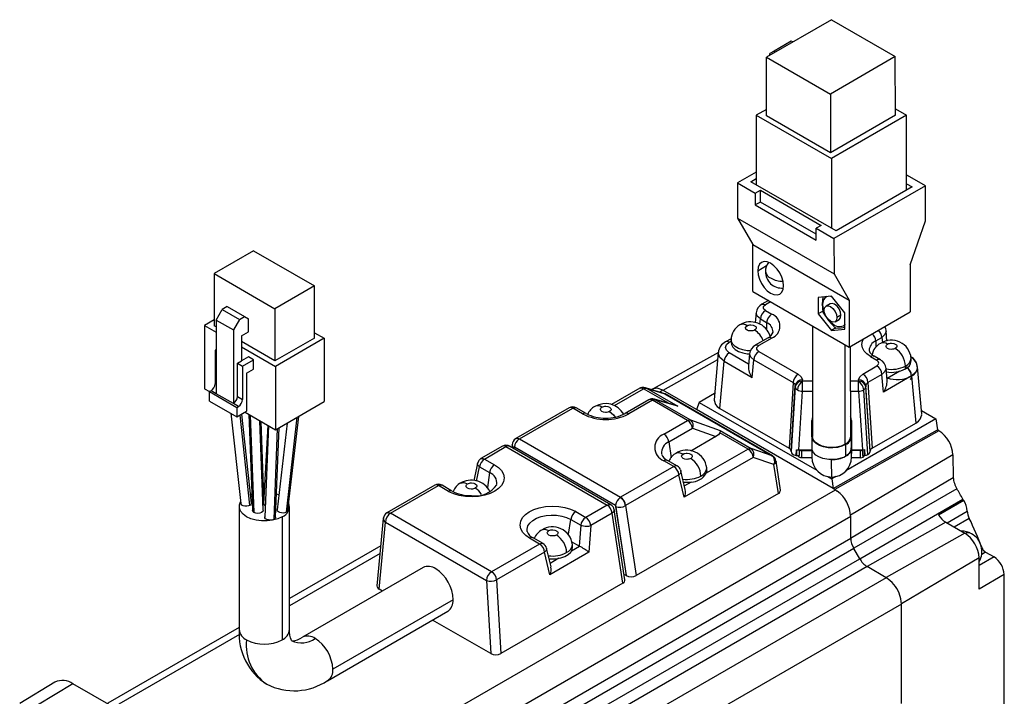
# Model space of a CAD drawing. Header units: millimetres. Extents: x 0 to 1118, y 0 to 864.
# Tile 5 of 6: x 750 to 887, y 519 to 613. Entities that reach past the tile are written whole.
import ezdxf

# ---------------------------------------------------------------- set-up
doc = ezdxf.new("R2010")
doc.units = ezdxf.units.MM
doc.header["$LTSCALE"] = 4

msp = doc.modelspace()

# ---------------------------------------------------------------- linework, layer by layer
for p, q in [((863.269, 613.303), (854.218, 608.078)), ((863.269, 613.303), (872.179, 608.169)), ((857.685, 610.32), (855.281, 608.932)), ((857.893, 610.2), (857.685, 610.32)), ((855.281, 608.932), (854.716, 608.604)), ((855.281, 608.932), (855.489, 608.812)), ((854.224, 599.909), (854.218, 608.078)), ((854.218, 608.078), (863.128, 602.944)), ((854.716, 608.366), (854.716, 608.604)), ((872.179, 608.169), (863.128, 602.944)), ((872.185, 600), (872.179, 608.169)), ((863.128, 602.944), (863.134, 594.775)), ((854.224, 600.806), (852.81, 599.99)), ((872.184, 600.898), (873.741, 600.001)), ((852.81, 599.99), (852.818, 590.269)), ((852.81, 599.99), (863.275, 593.959)), ((863.134, 594.775), (854.224, 599.909)), ((872.185, 600), (863.134, 594.775)), ((873.741, 600.001), (863.275, 593.959)), ((873.748, 589.546), (873.741, 600.001)), ((863.275, 593.959), (863.283, 584.238)), ((852.816, 592.063), (850.201, 590.553)), ((852.04, 590.718), (852.817, 591.166)), ((873.889, 591.585), (873.747, 591.503)), ((876.364, 590.159), (873.889, 591.585)), ((850.201, 590.553), (850.205, 585.652)), ((850.201, 590.553), (852.676, 589.127)), ((863.919, 583.872), (852.04, 590.718)), ((876.364, 590.159), (863.636, 582.811)), ((874.526, 589.995), (863.919, 583.872)), ((873.748, 590.443), (874.526, 589.995)), ((876.368, 585.257), (876.364, 590.159)), ((852.676, 589.127), (853.383, 589.535)), ((852.676, 589.127), (852.677, 587.493)), ((853.383, 589.535), (861.868, 584.646)), ((853.384, 587.902), (853.383, 589.535)), ((853.384, 587.902), (852.677, 587.493)), ((852.677, 587.493), (861.163, 582.604)), ((861.162, 583.42), (853.384, 587.902)), ((850.205, 585.652), (863.64, 577.91)), ((850.205, 585.652), (852.33, 581.975)), ((861.868, 584.646), (861.161, 584.237)), ((861.163, 582.604), (861.161, 584.237)), ((861.161, 584.237), (863.636, 582.811)), ((874.25, 579.131), (876.368, 585.257)), ((852.33, 581.975), (865.765, 574.233)), ((852.335, 575.44), (852.33, 581.975)), ((863.636, 582.811), (863.64, 577.91)), ((782.802, 581.119), (777.286, 577.935)), ((782.802, 581.119), (791.287, 576.22)), ((853.004, 578.322), (854.251, 579.042)), ((874.25, 579.131), (874.255, 572.596)), ((777.286, 577.935), (777.286, 570.667)), ((777.286, 577.935), (785.772, 573.036)), ((863.64, 577.91), (865.765, 574.233)), ((791.287, 576.22), (785.772, 573.036)), ((791.287, 568.953), (791.287, 576.22)), ((852.335, 575.44), (865.77, 567.698)), ((863.291, 574.781), (861.418, 574.611)), ((862.067, 574.67), (861.988, 573.679)), ((865.165, 572.451), (863.291, 574.781)), ((779.125, 573.337), (778.418, 572.929)), ((779.125, 573.337), (781.529, 571.949)), ((854.515, 574.184), (853.588, 573.649)), ((854.807, 574.015), (854.089, 573.6)), ((861.418, 574.611), (861.42, 572.332)), ((862.055, 573.596), (861.988, 573.679)), ((861.988, 573.679), (862.09, 572.546)), ((863.092, 573.719), (862.526, 573.393)), ((865.765, 574.233), (865.77, 567.698)), ((777.569, 571.459), (778.418, 572.929)), ((778.418, 572.929), (780.822, 571.541)), ((780.822, 571.541), (781.529, 571.949)), ((781.529, 571.949), (782.095, 571.623)), ((785.772, 573.036), (785.772, 565.769)), ((852.802, 572.496), (852.674, 571.075)), ((852.799, 572.436), (852.819, 572.493)), ((854.089, 572.786), (854.954, 572.287)), ((862.075, 572.71), (861.42, 572.332)), ((861.42, 572.332), (863.294, 570.002)), ((864.601, 572.126), (864.035, 571.8)), ((865.167, 570.172), (865.165, 572.451)), ((865.77, 567.698), (874.255, 572.596)), ((777.286, 571.484), (775.943, 570.708)), ((775.943, 570.708), (775.943, 561.89)), ((775.943, 570.708), (777.569, 569.769)), ((777.569, 570.504), (777.286, 570.667)), ((777.569, 571.459), (779.973, 570.071)), ((777.569, 571.459), (777.569, 561.196)), ((780.822, 571.541), (779.973, 570.071)), ((782.095, 569.826), (782.095, 571.623)), ((853.319, 570.89), (853.383, 571.604)), ((853.383, 571.604), (854.248, 571.105)), ((854.248, 571.105), (854.211, 570.252)), ((860.648, 570.65), (860.659, 555.228)), ((863.776, 571.227), (864.342, 571.554)), ((779.973, 570.071), (779.973, 559.808)), ((781.105, 569.255), (782.095, 569.826)), ((781.105, 569.255), (781.105, 565.769)), ((791.287, 569.688), (792.631, 568.912)), ((863.897, 570.35), (863.294, 570.002)), ((863.294, 570.002), (865.167, 570.172)), ((871.016, 568.519), (870.886, 569.937)), ((785.772, 565.769), (781.105, 568.463)), ((791.287, 568.953), (785.772, 565.769)), ((792.631, 568.912), (785.842, 564.993)), ((792.631, 568.912), (792.631, 560.094)), ((849.32, 568.862), (848.538, 568.41)), ((849.039, 568.362), (849.302, 568.513)), ((849.302, 568.73), (849.302, 568.322)), ((854.454, 568.987), (852.668, 567.956)), ((854.954, 568.938), (853.169, 567.908)), ((865.183, 554.15), (865.172, 568.042)), ((865.959, 555.232), (865.95, 567.802)), ((869.44, 568.544), (870.305, 569.043)), ((869.44, 568.544), (869.48, 567.662)), ((870.305, 569.043), (870.371, 568.325)), ((777.569, 567.32), (777.428, 567.238)), ((777.428, 567.238), (777.569, 567.157)), ((777.428, 567.238), (777.428, 562.584)), ((781.105, 567.728), (785.842, 564.993)), ((847.55, 566.936), (838.458, 561.868)), ((847.519, 566.956), (846.926, 560.36)), ((851.75, 565.333), (849.039, 566.895)), ((851.883, 566.804), (851.726, 565.068)), ((851.88, 566.744), (851.9, 566.801)), ((853.169, 567.093), (858.65, 563.934)), ((870.102, 565.925), (869.233, 566.425)), ((780.539, 565.442), (781.105, 565.769)), ((780.539, 560.788), (780.539, 565.442)), ((780.539, 565.442), (781.246, 565.034)), ((782.095, 566.34), (781.105, 565.769)), ((781.246, 565.034), (782.802, 565.932)), ((782.802, 565.932), (782.095, 566.34)), ((782.802, 564.626), (782.802, 565.932)), ((847.427, 565.935), (839.814, 561.663)), ((847.742, 559.135), (848.333, 565.714)), ((848.333, 565.714), (852.243, 563.461)), ((852.243, 563.461), (852.464, 565.911)), ((852.464, 565.911), (857.945, 562.753)), ((867.653, 563.939), (869.595, 565.064)), ((868.733, 566.375), (869.592, 565.877)), ((873.583, 564.644), (873.583, 565.052)), ((874.389, 565.766), (874.388, 566.175)), ((781.246, 565.034), (781.246, 560.38)), ((781.812, 564.054), (782.802, 564.626)), ((781.812, 564.054), (781.812, 558.747)), ((785.842, 564.993), (785.842, 556.175)), ((870.305, 563.881), (868.36, 562.758)), ((870.53, 561.43), (870.305, 563.881)), ((874.44, 563.688), (870.53, 561.43)), ((870.869, 564.772), (870.889, 564.714)), ((871.045, 563.041), (870.886, 564.775)), ((872.789, 564.324), (871.021, 563.303)), ((874.44, 563.688), (875.041, 557.11)), ((875.857, 558.337), (875.253, 564.932)), ((777.428, 562.584), (777.569, 562.503)), ((857.945, 562.753), (857.372, 553.585)), ((857.665, 553.178), (858.237, 562.346)), ((858.237, 562.346), (858.237, 562.157)), ((859.235, 562.932), (859.235, 563.12)), ((860.653, 562.933), (859.235, 562.932)), ((859.235, 562.901), (859.235, 562.932)), ((867.068, 562.936), (865.953, 562.935)), ((867.068, 563.124), (867.068, 562.936)), ((867.068, 562.936), (867.068, 562.905)), ((868.067, 562.35), (868.067, 562.162)), ((868.653, 553.184), (868.067, 562.35)), ((868.36, 562.758), (868.946, 553.591)), ((775.943, 561.89), (776.65, 561.481)), ((776.862, 561.604), (776.65, 561.482)), ((776.65, 561.482), (780.468, 559.278)), ((776.65, 560.175), (776.65, 561.482)), ((777.569, 561.196), (776.862, 561.604)), ((779.973, 559.808), (777.569, 561.196)), ((836.601, 561.945), (832.665, 559.673)), ((833.059, 559.562), (837.101, 561.895)), ((840.669, 559.836), (837.101, 561.895)), ((837.393, 562.024), (837.17, 562.077)), ((837.392, 562.017), (837.538, 561.973)), ((839.927, 561.247), (837.398, 562.034)), ((837.538, 561.973), (841.885, 559.463)), ((837.538, 561.973), (840.055, 561.191)), ((838.295, 561.835), (838.205, 561.783)), ((839.814, 561.675), (839.372, 561.42)), ((844.461, 558.992), (839.814, 561.675)), ((840.055, 561.191), (855.005, 552.56)), ((855.07, 552.531), (840.118, 561.162)), ((847.004, 561.235), (844.845, 559.989)), ((858.237, 562.157), (857.665, 553.128)), ((858.718, 553.369), (859.236, 561.538)), ((859.236, 561.538), (860.654, 561.539)), ((865.954, 561.542), (867.069, 561.542)), ((867.069, 561.542), (867.599, 553.374)), ((868.361, 552.726), (867.775, 561.742)), ((868.653, 553.134), (868.067, 562.162)), ((776.65, 560.175), (780.468, 557.971)), ((780.681, 559.4), (779.973, 559.808)), ((780.539, 560.788), (781.246, 560.38)), ((785.842, 556.175), (792.631, 560.094)), ((837.844, 560.333), (834.553, 558.433)), ((838.344, 560.284), (835.053, 558.384)), ((843.231, 557.463), (838.344, 560.284)), ((838.619, 560.412), (838.781, 560.362)), ((841.643, 559.554), (838.622, 560.428)), ((838.781, 560.362), (843.668, 557.54)), ((841.885, 559.463), (838.781, 560.362)), ((844.845, 559.989), (844.461, 558.989)), ((844.845, 559.989), (861.255, 550.532)), ((779.618, 558.462), (780.994, 545.916)), ((780.468, 559.278), (780.681, 559.4)), ((780.468, 559.278), (780.468, 557.971)), ((780.468, 557.971), (781.812, 558.747)), ((782.279, 545.648), (780.9, 558.22)), ((782.498, 545.967), (781.139, 558.358)), ((781.6, 558.624), (785.842, 556.175)), ((782.119, 558.324), (782.62, 544.936)), ((782.332, 558.201), (782.839, 544.642)), ((826.741, 559.233), (819.324, 554.952)), ((819.824, 554.902), (827.241, 559.184)), ((828.626, 558.384), (827.241, 559.184)), ((829.126, 558.433), (827.741, 559.233)), ((841.885, 559.463), (841.639, 559.541)), ((863.525, 547.987), (844.461, 558.992)), ((847.742, 559.135), (857.372, 553.585)), ((875.808, 558.867), (877.832, 557.701)), ((784.121, 544.956), (783.653, 557.439)), ((784.212, 546.934), (783.857, 557.321)), ((787.459, 557.108), (786.076, 545.019)), ((787.363, 544.694), (788.877, 557.927)), ((787.579, 544.958), (789.076, 558.041)), ((839.94, 555.563), (843.231, 557.463)), ((843.668, 557.54), (847.77, 556.066)), ((860.562, 555.303), (860.562, 557.456)), ((877.832, 557.701), (865.304, 550.469)), ((866.062, 557.456), (866.062, 552.875)), ((868.946, 553.591), (875.041, 557.11)), ((877.832, 557.701), (878.051, 556.145)), ((784.76, 556.8), (784.195, 545.868)), ((784.858, 556.743), (784.363, 544.016)), ((785.643, 543.701), (786.135, 556.344)), ((785.863, 543.986), (786.348, 556.467)), ((840.636, 554.486), (843.928, 556.386)), ((843.928, 556.386), (847.182, 555.216)), ((851.681, 553.479), (847.725, 555.763)), ((847.77, 556.066), (852.117, 553.557)), ((878.256, 556.027), (863.761, 547.864)), ((867.801, 550.398), (878.051, 556.145)), ((878.256, 556.027), (878.051, 556.145)), ((818.824, 554.086), (818.824, 553.648)), ((819.763, 554.864), (819.824, 554.902)), ((819.824, 554.902), (833.909, 546.771)), ((840.636, 554.486), (840.946, 552.278)), ((847.182, 555.216), (843.703, 553.208)), ((860.559, 555.228), (860.56, 553.59)), ((865.254, 554.109), (865.255, 552.475)), ((866.06, 553.593), (866.059, 555.232)), ((817.445, 553.867), (814.465, 552.146)), ((814.965, 552.097), (817.945, 553.817)), ((817.945, 553.817), (832.03, 545.686)), ((832.53, 545.736), (818.445, 553.867)), ((819.125, 553.801), (819.097, 553.782)), ((819.097, 553.491), (819.097, 553.782)), ((819.097, 553.782), (833.182, 545.651)), ((819.125, 553.801), (833.21, 545.67)), ((851.681, 553.479), (845.842, 550.108)), ((855.005, 552.56), (852.117, 553.557)), ((857.665, 553.128), (857.665, 553.178)), ((858.365, 552.579), (858.417, 553.396)), ((858.417, 553.396), (858.718, 553.369)), ((858.417, 553.396), (858.417, 552.579)), ((858.718, 553.369), (860.561, 553.37)), ((860.561, 553.315), (858.832, 553.314)), ((858.832, 552.579), (858.832, 553.314)), ((860.561, 553.257), (859.133, 553.256)), ((859.134, 552.276), (859.133, 553.256)), ((880.202, 552.7), (865.954, 544.275)), ((866.03, 553.554), (866.038, 553.643)), ((866.062, 553.373), (867.599, 553.374)), ((867.627, 553.319), (866.062, 553.318)), ((867.325, 553.26), (866.062, 553.26)), ((867.326, 552.28), (867.325, 553.26)), ((867.599, 553.374), (867.9, 553.4)), ((867.627, 553.319), (867.627, 552.583)), ((867.9, 553.4), (867.953, 552.584)), ((867.901, 552.584), (867.9, 553.4)), ((867.901, 552.584), (867.901, 553.391)), ((868.653, 553.134), (868.653, 553.184)), ((880.202, 552.7), (880.251, 549.54)), ((813.988, 551.494), (813.463, 549.095)), ((814.101, 551.785), (813.999, 551.491)), ((814.965, 552.097), (816.35, 551.297)), ((841.326, 551.053), (839.94, 551.853)), ((841.826, 551.102), (840.44, 551.902)), ((852.385, 552.327), (842.776, 546.78)), ((855.273, 551.33), (852.385, 552.327)), ((855.005, 552.56), (855.066, 552.527)), ((855.884, 547.299), (855.273, 551.33)), ((856.173, 547.756), (855.558, 551.815)), ((858.417, 552.579), (858.832, 552.579)), ((858.634, 552.579), (858.634, 552.564)), ((860.574, 552.277), (859.134, 552.276)), ((867.326, 552.28), (866.05, 552.279)), ((867.627, 552.583), (867.901, 552.584)), ((867.68, 552.365), (867.68, 552.583)), ((867.826, 552.583), (867.826, 552.569)), ((867.826, 552.569), (867.826, 552.583)), ((813.833, 549.029), (814.268, 551.02)), ((814.268, 551.02), (815.654, 550.22)), ((815.654, 550.22), (815.361, 548.137)), ((841.326, 551.053), (833.909, 546.771)), ((842.255, 550.575), (842.29, 550.467)), ((842.924, 547.852), (842.298, 550.469)), ((845.903, 550.442), (845.903, 550.85)), ((863.525, 547.993), (867.801, 550.398)), ((842.03, 549.901), (834.614, 545.619)), ((842.776, 546.78), (842.03, 549.901)), ((843.731, 548.889), (842.804, 548.354)), ((862.775, 549.656), (863.336, 549.333)), ((863.913, 549.666), (863.336, 549.333)), ((863.336, 549.333), (863.525, 547.99)), ((865.933, 541.073), (880.251, 549.54)), ((782.366, 547.166), (782.535, 547.226)), ((784.192, 547.497), (784.279, 547.498)), ((788.031, 504.05), (863.838, 547.807)), ((808.038, 548.436), (801.357, 544.579)), ((801.857, 544.53), (808.538, 548.387)), ((809.923, 547.587), (808.538, 548.387)), ((810.423, 547.636), (809.038, 548.436)), ((809.923, 547.587), (810.003, 547.542)), ((855.884, 547.299), (836.09, 535.872)), ((863.761, 547.852), (863.525, 547.987)), ((863.76, 547.864), (863.838, 547.817)), ((863.838, 547.817), (864.094, 547.64)), ((880.75, 547.949), (866.376, 539.66)), ((784.448, 546.221), (784.414, 545.551)), ((833.909, 546.771), (833.847, 546.733)), ((867.214, 538.21), (881.575, 546.523)), ((881.704, 546.309), (878.203, 544.279)), ((780.787, 545.477), (780.787, 528.33)), ((787.571, 544.972), (787.546, 544.866)), ((787.787, 528.33), (787.787, 545.477)), ((815.941, 536.399), (801.857, 544.53)), ((827.664, 544.766), (827.584, 544.811)), ((827.664, 544.766), (829.049, 543.966)), ((832.03, 545.686), (829.049, 543.966)), ((832.734, 544.534), (829.754, 542.814)), ((834.211, 534.787), (832.734, 544.534)), ((834.5, 535.245), (833.019, 545.02)), ((833.182, 545.651), (833.21, 545.67)), ((833.182, 545.651), (834.665, 535.859)), ((833.21, 545.67), (833.219, 545.47)), ((833.219, 545.47), (834.675, 535.864)), ((834.614, 545.619), (836.09, 535.872)), ((879.378, 543.187), (882.205, 544.846)), ((786.762, 544.049), (786.762, 526.901)), ((791.559, 501.183), (865.958, 544.133)), ((800.861, 543.807), (799.976, 534.41)), ((800.269, 533.968), (801.15, 543.319)), ((801.15, 543.319), (815.234, 535.188)), ((826.675, 541.606), (826.967, 543.689)), ((826.967, 543.689), (828.353, 542.889)), ((865.958, 541.061), (865.958, 544.133)), ((879.195, 543.292), (868.241, 537.116)), ((879.195, 543.292), (881.855, 541.759)), ((882.482, 543.819), (880.387, 542.605)), ((828.353, 542.889), (828.154, 539.956)), ((829.754, 542.814), (829.503, 539.117)), ((881.855, 541.759), (870.902, 535.583)), ((794.013, 499.525), (865.958, 541.061)), ((822.623, 540.256), (821.237, 541.056)), ((823.123, 540.305), (821.734, 541.107)), ((828.154, 539.956), (827.161, 540.529)), ((800.504, 540.019), (787.787, 532.677)), ((866.4, 539.62), (794.999, 498.401)), ((822.623, 540.256), (815.941, 536.399)), ((823.327, 539.104), (816.646, 535.247)), ((823.116, 540.296), (823.077, 540.327)), ((824.073, 535.983), (823.327, 539.104)), ((824.221, 537.055), (823.595, 539.672)), ((829.503, 539.117), (824.073, 535.983)), ((828.207, 539.928), (827.06, 539.265)), ((827.2, 539.767), (827.2, 540.175)), ((828.154, 539.956), (828.207, 539.928)), ((866.376, 539.66), (866.4, 539.62)), ((867.214, 538.21), (866.4, 539.62)), ((884.752, 539.121), (884.209, 538.815)), ((884.752, 539.121), (885.925, 538.446)), ((800.402, 538.931), (787.787, 531.651)), ((795.822, 496.983), (867.214, 538.21)), ((825.32, 538.261), (824.101, 537.557)), ((883.844, 538.318), (881.836, 537.127)), ((883.848, 533.979), (883.844, 538.318)), ((885.925, 538.446), (883.845, 537.244)), ((806.407, 536.976), (789.608, 527.278)), ((868.241, 537.1), (796.32, 495.577)), ((870.902, 535.564), (868.241, 537.1)), ((881.836, 537.127), (873.018, 531.902)), ((870.902, 535.564), (796.507, 492.61)), ((815.234, 535.188), (815.822, 524.99)), ((816.646, 535.247), (817.237, 524.988)), ((834.665, 535.859), (834.382, 536.022)), ((834.675, 535.864), (834.665, 535.859)), ((887.34, 535.997), (883.848, 533.979)), ((887.358, 512.607), (887.34, 535.997)), ((800.733, 533.7), (800.269, 533.968)), ((834.211, 534.787), (817.237, 524.988)), ((810.587, 532.49), (793.833, 522.818)), ((793.108, 521.215), (809.864, 530.888)), ((873.028, 531.896), (797.227, 488.115)), ((873.029, 518.015), (873.028, 531.896)), ((815.822, 524.99), (807.734, 529.659)), ((780.787, 528.636), (762.493, 518.075)), ((780.813, 527.626), (764, 517.923)), ((755.107, 520.999), (750.213, 518.032)), ((757.629, 520.77), (752.673, 517.809)), ((763.287, 517.504), (757.629, 520.77))]:
    msp.add_line(p, q)
at = {"flags": 128}
for points in [[(856.61, 576.241), (856.549, 576.815), (856.369, 577.421), (856.082, 578.018), (855.709, 578.564), (855.274, 579.023), (854.807, 579.364), (854.341, 579.562), (853.906, 579.605), (853.532, 579.49), (853.246, 579.224), (853.066, 578.826), (853.004, 578.322)], [(853.004, 578.322), (853.066, 577.748), (853.246, 577.142), (853.532, 576.545), (853.906, 575.999), (854.341, 575.54), (854.807, 575.199), (855.274, 575.001), (855.709, 574.958), (856.082, 575.073), (856.369, 575.339), (856.549, 575.737), (856.61, 576.241)], [(863.147, 574.768), (863.287, 574.738), (863.337, 574.724)], [(853.59, 573.644), (853.602, 573.657), (853.827, 573.693), (854.089, 573.6)], [(854.089, 572.786), (853.878, 572.964), (853.816, 573.077), (853.796, 573.193), (853.817, 573.311), (853.878, 573.422), (854.089, 573.6)], [(862.267, 572.82), (862.334, 573.172), (862.526, 573.393), (862.813, 573.448), (863.151, 573.331), (863.489, 573.058), (863.776, 572.671), (863.968, 572.229), (864.035, 571.8)], [(864.601, 572.126), (864.533, 572.556), (864.342, 572.997), (864.055, 573.384), (863.717, 573.657), (863.379, 573.775), (863.092, 573.719)], [(853.383, 571.604), (852.951, 571.991), (852.799, 572.436)], [(862.09, 572.546), (862.876, 571.391), (863.86, 570.349)], [(864.035, 571.8), (863.968, 571.448), (863.776, 571.227), (863.489, 571.172), (863.151, 571.289), (862.813, 571.562), (862.526, 571.949), (862.334, 572.391), (862.267, 572.82)], [(864.342, 571.554), (864.342, 571.554), (864.533, 571.775), (864.601, 572.126)], [(852.577, 570.058), (852.461, 570.004), (852.328, 569.964), (852.178, 569.94), (852.023, 569.934), (851.735, 569.973), (851.519, 570.061), (851.368, 570.186), (851.301, 570.353), (851.312, 570.443), (851.356, 570.529), (851.52, 570.672)], [(851.52, 570.672), (851.636, 570.727), (851.769, 570.767), (851.919, 570.792), (852.075, 570.798), (852.365, 570.759), (852.582, 570.671), (852.733, 570.545), (852.781, 570.463), (852.8, 570.378), (852.788, 570.287), (852.743, 570.201), (852.577, 570.058)], [(865.167, 570.862), (865.156, 570.846), (864.892, 570.601), (864.548, 570.495), (864.147, 570.535), (863.717, 570.718), (863.287, 571.031), (862.886, 571.454), (862.758, 571.622)], [(863.86, 570.349), (864.644, 570.372), (865.171, 570.445)], [(870.869, 569.934), (870.889, 569.876), (870.737, 569.43), (870.305, 569.043)], [(848.512, 567.638), (848.653, 568.031), (849.039, 568.362)], [(849.039, 568.362), (848.777, 568.455), (848.552, 568.418), (848.543, 568.408)], [(851.968, 567.147), (851.556, 567.172), (850.923, 567.285), (850.356, 567.483), (849.887, 567.753), (849.544, 568.08), (849.347, 568.445), (849.302, 568.739)], [(849.302, 568.322), (849.347, 568.036), (849.544, 567.671), (849.887, 567.344), (850.356, 567.074), (850.923, 566.877), (851.556, 566.763), (851.876, 566.741)], [(852.671, 567.951), (852.683, 567.964), (852.907, 568.001), (853.169, 567.908)], [(853.169, 567.093), (852.959, 567.271), (852.897, 567.384), (852.877, 567.5), (852.897, 567.618), (852.959, 567.729), (853.169, 567.908)], [(868.733, 566.375), (868.223, 566.733), (867.843, 567.143), (867.609, 567.586), (867.531, 568.049), (867.609, 568.51), (867.797, 568.868)], [(872.164, 567.499), (872.048, 567.444), (871.915, 567.405), (871.765, 567.38), (871.61, 567.374), (871.321, 567.414), (871.105, 567.501), (870.955, 567.626), (870.887, 567.793), (870.899, 567.883), (870.942, 567.969), (871.107, 568.112)], [(871.107, 568.112), (871.223, 568.167), (871.356, 568.207), (871.506, 568.232), (871.662, 568.239), (871.952, 568.199), (872.169, 568.112), (872.32, 567.986), (872.368, 567.904), (872.387, 567.818), (872.375, 567.728), (872.33, 567.642), (872.164, 567.499)], [(848.333, 565.714), (847.722, 566.259), (847.515, 566.871), (847.543, 566.952)], [(849.039, 566.895), (848.645, 567.238), (848.512, 567.638)], [(852.464, 565.911), (852.032, 566.298), (851.88, 566.744)], [(869.595, 565.064), (869.808, 565.252), (869.882, 565.472), (869.804, 565.692), (869.592, 565.877)], [(858.65, 563.934), (859.083, 563.561), (859.235, 563.12)], [(867.068, 563.124), (867.22, 563.565), (867.653, 563.939)], [(870.889, 564.714), (870.737, 564.268), (870.305, 563.881)], [(875.083, 564.329), (875.051, 564.233), (874.44, 563.688)], [(857.945, 562.753), (858.161, 562.569), (858.237, 562.346)], [(859.236, 561.538), (859.236, 561.882), (859.236, 562.259), (859.235, 562.616), (859.235, 562.901)], [(867.069, 561.542), (867.068, 561.886), (867.068, 562.263), (867.068, 562.619), (867.068, 562.905)], [(868.067, 562.35), (868.143, 562.574), (868.36, 562.758)], [(874.441, 563.645), (874.387, 563.363), (874.234, 563.186), (874.233, 563.186)], [(837.101, 561.895), (836.845, 561.988), (836.623, 561.957), (836.605, 561.939)], [(837.101, 561.895), (837.332, 561.984), (837.538, 561.973)], [(839.814, 561.675), (838.996, 561.967), (838.301, 561.839), (838.296, 561.833)], [(840.116, 561.16), (840.072, 561.187), (839.912, 561.241)], [(840.118, 561.162), (840.109, 561.167), (840.055, 561.191)], [(838.344, 560.284), (838.102, 560.374), (837.89, 560.355), (837.85, 560.324)], [(838.344, 560.284), (838.575, 560.372), (838.781, 560.362)], [(846.949, 560.356), (846.922, 560.275), (847.123, 559.675), (847.36, 559.41), (847.742, 559.135)], [(827.241, 559.184), (826.985, 559.276), (826.763, 559.245), (826.745, 559.227)], [(827.241, 559.184), (827.483, 559.274), (827.695, 559.255), (827.735, 559.224)], [(832.366, 558.706), (832.249, 558.651), (832.117, 558.612), (831.967, 558.587), (831.812, 558.582), (831.524, 558.622), (831.308, 558.709), (831.157, 558.835), (831.09, 559.002), (831.102, 559.091), (831.145, 559.177), (831.309, 559.32)], [(831.309, 559.32), (831.426, 559.375), (831.559, 559.416), (831.709, 559.441), (831.865, 559.447), (832.155, 559.407), (832.372, 559.319), (832.523, 559.193), (832.571, 559.111), (832.589, 559.025), (832.577, 558.935), (832.533, 558.848), (832.366, 558.706)], [(832.366, 558.706), (832.911, 558.271), (833.162, 557.934)], [(875.041, 557.11), (875.402, 557.366), (875.659, 557.65), (875.861, 558.251), (875.833, 558.333)], [(843.231, 557.463), (843.462, 557.551), (843.668, 557.54)], [(860.657, 558.041), (860.642, 557.993), (860.562, 557.456)], [(866.062, 557.456), (865.982, 557.993), (865.957, 558.072)], [(847.725, 555.763), (847.526, 555.468), (847.182, 555.216)], [(847.77, 556.066), (847.771, 555.956), (847.725, 555.763)], [(865.254, 554.109), (864.732, 553.873), (864.127, 553.716), (863.475, 553.646), (862.813, 553.669), (862.181, 553.783), (861.613, 553.98), (861.144, 554.25), (860.801, 554.577), (860.604, 554.942), (860.564, 555.324), (860.659, 555.652)], [(819.106, 553.618), (818.896, 553.835), (818.826, 554.085)], [(819.326, 554.95), (819.297, 554.935), (819.265, 554.909)], [(819.763, 554.864), (819.511, 554.959), (819.301, 554.935), (819.27, 554.904)], [(819.328, 554.946), (819.347, 554.964), (819.568, 554.995), (819.824, 554.902)], [(865.183, 554.15), (864.634, 553.907), (863.995, 553.754), (863.309, 553.701), (862.623, 553.753), (861.984, 553.905), (861.435, 554.148), (861.014, 554.464), (860.75, 554.833), (860.659, 555.228)], [(817.945, 553.817), (817.689, 553.91), (817.467, 553.879), (817.449, 553.861)], [(818.441, 553.861), (818.423, 553.879), (818.201, 553.91), (817.945, 553.817)], [(842.627, 552.791), (842.082, 552.977), (841.631, 552.89)], [(843.684, 552.177), (843.567, 552.122), (843.435, 552.082), (843.284, 552.056), (843.128, 552.05), (842.839, 552.09), (842.621, 552.178), (842.47, 552.304), (842.422, 552.386), (842.404, 552.472), (842.416, 552.562), (842.461, 552.649), (842.627, 552.791)], [(842.627, 552.791), (842.744, 552.846), (842.877, 552.885), (843.027, 552.91), (843.182, 552.916), (843.47, 552.875), (843.685, 552.788), (843.836, 552.662), (843.903, 552.495), (843.892, 552.406), (843.848, 552.32), (843.684, 552.177)], [(851.681, 553.479), (851.912, 553.567), (852.117, 553.557)], [(857.665, 553.128), (857.704, 552.97), (857.83, 552.812), (858.053, 552.673), (858.365, 552.579)], [(860.56, 553.614), (860.561, 553.193), (860.561, 552.824), (860.561, 552.54), (860.562, 552.368)], [(863.31, 552.008), (863.264, 552.008), (863.185, 552.009), (862.931, 552.023), (862.077, 552.176), (861.536, 552.382), (861.093, 552.655), (860.774, 552.981), (860.596, 553.341), (860.577, 553.593)], [(866.06, 553.596), (865.976, 553.206), (865.737, 552.85), (865.382, 552.553), (864.96, 552.326), (864.08, 552.072), (863.31, 552.008)], [(866.062, 552.374), (866.061, 552.54), (866.061, 552.818), (866.061, 553.181), (866.06, 553.597)], [(866.062, 552.314), (866.062, 552.306), (866.062, 552.396), (866.062, 552.595), (866.062, 552.875)], [(867.953, 552.584), (868.172, 552.641), (868.361, 552.726)], [(868.946, 553.591), (868.726, 553.405), (868.653, 553.184)], [(814.035, 551.257), (813.983, 551.407), (813.997, 551.492)], [(814.469, 552.141), (814.487, 552.158), (814.708, 552.189), (814.965, 552.097)], [(855.545, 551.813), (855.561, 551.766), (855.486, 551.538), (855.273, 551.33)], [(859.134, 552.276), (859.036, 552.281), (858.942, 552.298), (858.856, 552.324), (858.78, 552.36), (858.718, 552.404), (858.672, 552.454), (858.643, 552.508), (858.634, 552.564)], [(863.313, 549.604), (863.313, 549.784), (863.312, 550.307), (863.311, 551.079), (863.31, 552.008)], [(816.35, 551.297), (816.892, 550.92), (817.302, 550.49), (817.581, 549.991), (817.681, 549.458), (817.592, 548.925), (817.324, 548.423), (816.925, 547.992), (816.389, 547.61), (815.744, 547.293), (815.004, 547.05), (814.142, 546.883), (813.22, 546.819), (812.295, 546.864), (811.423, 547.012), (810.671, 547.238), (810.003, 547.542)], [(814.268, 551.02), (814.13, 551.135), (814.035, 551.257)], [(841.82, 551.092), (841.78, 551.124), (841.567, 551.143), (841.326, 551.053)], [(842.29, 550.467), (842.307, 550.413), (842.285, 550.238), (842.19, 550.063), (842.03, 549.901)], [(845.903, 550.442), (845.893, 550.304), (845.842, 550.108)], [(811.614, 548.746), (812.065, 548.834), (812.61, 548.648)], [(813.667, 548.033), (813.551, 547.979), (813.418, 547.938), (813.268, 547.913), (813.112, 547.907), (812.822, 547.947), (812.605, 548.034), (812.454, 548.161), (812.406, 548.243), (812.387, 548.329), (812.399, 548.419), (812.444, 548.505), (812.61, 548.648)], [(812.61, 548.648), (812.727, 548.702), (812.859, 548.742), (813.01, 548.766), (813.165, 548.772), (813.453, 548.732), (813.669, 548.645), (813.819, 548.519), (813.886, 548.352), (813.875, 548.263), (813.831, 548.176), (813.667, 548.033)], [(785.989, 547.243), (786.231, 547.157), (786.317, 547.123)], [(808.538, 548.387), (808.282, 548.479), (808.06, 548.448), (808.042, 548.43)], [(808.538, 548.387), (808.78, 548.477), (808.992, 548.458), (809.032, 548.427)], [(855.884, 547.299), (856.024, 547.4), (856.113, 547.503), (856.176, 547.705), (856.161, 547.754)], [(786.762, 544.049), (786.149, 543.767), (785.443, 543.57), (784.679, 543.47), (783.895, 543.47), (783.131, 543.57), (782.425, 543.767), (781.812, 544.049), (781.323, 544.402), (780.983, 544.81), (780.809, 545.251), (780.809, 545.704), (780.971, 546.125)], [(782.279, 545.648), (782.07, 545.563), (781.832, 545.523), (781.583, 545.531), (781.351, 545.585), (781.161, 545.679), (781.04, 545.805), (781.002, 545.929)], [(782.487, 545.979), (782.494, 545.956), (782.461, 545.82)], [(784.414, 545.551), (784.252, 545.69), (784.194, 545.851), (784.2, 545.869)], [(782.279, 545.648), (782.388, 545.728), (782.461, 545.82)], [(782.839, 544.642), (782.677, 544.782), (782.623, 544.939)], [(784.118, 544.958), (784.121, 544.949), (784.063, 544.783), (783.901, 544.642), (783.657, 544.548), (783.37, 544.515), (783.083, 544.548), (782.954, 544.587), (782.839, 544.642)], [(787.363, 544.694), (787.155, 544.609), (786.917, 544.57), (786.667, 544.578), (786.436, 544.631), (786.245, 544.726), (786.124, 544.852), (786.08, 544.998), (786.087, 545.029)], [(787.363, 544.694), (787.473, 544.775), (787.546, 544.866)], [(801.358, 544.571), (801.379, 544.591), (801.6, 544.622), (801.857, 544.53)], [(821.237, 541.056), (820.695, 541.433), (820.285, 541.862), (820.007, 542.362), (819.906, 542.895), (819.995, 543.428), (820.263, 543.93), (820.663, 544.361), (821.198, 544.743), (821.843, 545.06), (822.583, 545.302), (823.445, 545.469), (824.367, 545.534), (825.292, 545.489), (826.164, 545.341), (826.917, 545.115), (827.584, 544.811)], [(832.03, 545.686), (832.286, 545.779), (832.508, 545.748), (832.526, 545.73)], [(832.862, 545.425), (832.591, 545.697), (832.527, 545.733)], [(833.006, 545.017), (833.022, 544.97), (832.947, 544.743), (832.734, 544.534)], [(833.015, 545.02), (832.963, 545.229), (832.862, 545.425)], [(785.346, 543.596), (785.1, 543.575), (784.854, 543.602), (784.637, 543.674), (784.473, 543.784), (784.381, 543.918), (784.372, 544.021)], [(785.643, 543.701), (785.505, 543.638), (785.346, 543.596)], [(785.854, 543.998), (785.858, 543.957), (785.789, 543.82), (785.643, 543.701)], [(820.914, 542.001), (820.896, 542.343), (821.012, 542.768), (821.279, 543.169), (821.684, 543.529), (822.21, 543.833), (822.834, 544.067), (823.529, 544.221), (824.264, 544.288), (825.007, 544.266), (825.726, 544.154), (826.389, 543.959), (826.967, 543.689)], [(822.928, 542.215), (823.379, 542.303), (823.924, 542.117)], [(824.981, 541.502), (824.865, 541.447), (824.732, 541.407), (824.581, 541.382), (824.426, 541.376), (824.136, 541.415), (823.919, 541.503), (823.768, 541.629), (823.719, 541.712), (823.701, 541.797), (823.713, 541.887), (823.757, 541.974), (823.924, 542.117)], [(823.924, 542.117), (824.04, 542.171), (824.173, 542.211), (824.323, 542.235), (824.478, 542.241), (824.766, 542.201), (824.982, 542.114), (825.133, 541.988), (825.2, 541.821), (825.189, 541.731), (825.145, 541.645), (824.981, 541.502)], [(828.353, 542.889), (828.531, 542.821), (828.736, 542.77)], [(821.731, 541.096), (821.692, 541.127), (821.479, 541.146), (821.237, 541.056)], [(823.077, 540.327), (822.864, 540.346), (822.623, 540.256)], [(823.577, 539.671), (823.606, 539.585), (823.534, 539.337), (823.327, 539.104)], [(823.946, 538.206), (824.284, 538.182), (824.946, 538.205), (825.579, 538.319), (826.146, 538.517), (826.615, 538.788), (826.958, 539.115), (827.155, 539.481), (827.2, 539.767)], [(834.211, 534.787), (834.352, 534.889), (834.44, 534.991), (834.504, 535.194), (834.488, 535.243)], [(799.986, 534.408), (799.975, 534.377), (800.037, 534.177), (800.129, 534.07), (800.269, 533.968)], [(873.028, 531.896), (872.943, 532.626), (872.697, 533.393)], [(788.12, 526.775), (788.125, 526.772), (788.086, 526.824), (788.011, 526.965), (787.924, 527.205), (787.847, 527.549), (787.797, 527.993), (787.792, 528.338)]]:
    msp.add_lwpolyline(points, dxfattribs=at)
for centre, radius, start, end in [((856.012, 578.294), 1.926, 142.1814, 181.94561), ((856.361, 578.183), 2.275, 178.86303, 274.96619), ((855.146, 578.341), 1.064, 186.10586, 254.68641), ((856.392, 579.675), 2.812, 237.08671, 272.96375), ((863.132, 573.749), 1.087, 116.43167, 188.09719), ((854.323, 572.306), 1.532, 118.10917, 174.67948), ((865.321, 573.693), 3.267, 181.71107, 204.97891), ((854.925, 571.485), 1.547, 122.73788, 175.5817), ((855.79, 570.986), 1.547, 122.73993, 175.5838), ((854.319, 570.612), 1.791, 290.74116, 69.25887), ((851.708, 568.675), 2.407, 119.54369, 178.67559), ((850.941, 569.909), 0.958, 52.78953, 116.0447), ((852.033, 568.366), 2.84, 16.96676, 122.16725), ((853.69, 569.75), 1.466, 0.85478, 67.63318), ((869.845, 569.94), 1.047, 356.36333, 35.21522), ((851.057, 567.601), 2.889, 20.06444, 58.25626), ((854.005, 570.096), 1.191, 291.7339, 344.09232), ((868.002, 568.469), 1.44, 2.97776, 48.12351), ((868.867, 568.968), 1.44, 2.97609, 48.11621), ((849.297, 566.804), 1.769, 115.15415, 175.20699), ((853.404, 566.613), 1.532, 118.10906, 174.67951), ((854.664, 568.553), 0.482, 53.0086, 115.74762), ((870.041, 567.158), 1.51, 113.43589, 177.73836), ((871.153, 566.237), 2.233, 117.8984, 170.31357), ((870.528, 567.349), 0.958, 52.78953, 116.0447), ((871.615, 565.86), 2.792, 6.46096, 122.66298), ((849.875, 565.595), 1.547, 122.73784, 175.58166), ((854.006, 565.792), 1.547, 122.73787, 175.5817), ((869.68, 567.528), 1.189, 195.50015, 248.00852), ((869.024, 565.99), 0.483, 64.29289, 127.02321), ((870.553, 564.93), 3.032, 2.30998, 57.9083), ((854.05, 564.921), 2.323, 176.37854, 218.94714), ((869.877, 565.523), 0.454, 61.08741, 128.78912), ((868.764, 563.76), 1.547, 4.48742, 57.46728), ((869.379, 564.591), 1.517, 5.03836, 62.27807), ((871.632, 568.858), 4.277, 260.12008, 297.13756), ((873.062, 566.275), 1.329, 293.06828, 356.10239), ((873.06, 565.869), 1.333, 293.12148, 355.56405), ((873.517, 564.793), 1.739, 359.80612, 63.81381), ((873.415, 564.731), 1.841, 4.42059, 61.8039), ((873.512, 564.78), 1.736, 4.93999, 60.12868), ((859.487, 562.634), 1.547, 122.7402, 175.58371), ((866.817, 562.637), 1.548, 4.49454, 57.29565), ((871.642, 568.393), 4.222, 260.3757, 297.37168), ((872.897, 563.567), 1.548, 4.49376, 57.29442), ((872.897, 563.567), 1.548, 4.49759, 57.28951), ((872.883, 563.566), 1.56, 2.88574, 52.66867), ((873.909, 564.891), 1.355, 293.11983, 355.58078), ((776.2, 562.64), 1.229, 302.60548, 357.39452), ((859.158, 562.189), 0.934, 85.27798, 170.35672), ((859.158, 562.001), 0.934, 85.27798, 170.35672), ((860.124, 561.566), 1.603, 123.657, 173.8826), ((867.146, 562.192), 0.935, 9.73002, 94.77231), ((867.146, 562.004), 0.935, 9.73002, 94.77231), ((866.179, 561.568), 1.606, 6.2318, 56.36917), ((868.492, 562.963), 2.55, 323.04973, 1.7428), ((872.448, 567.507), 4.347, 250.70507, 297.29297), ((837.066, 561.266), 0.817, 82.65112, 124.44083), ((858.764, 562.212), 0.53, 185.95966, 243.72154), ((859.273, 563.023), 1.485, 239.97662, 268.57549), ((867.03, 563.028), 1.486, 271.48431, 300.08481), ((867.54, 562.217), 0.531, 296.34472, 354.04098), ((779.311, 560.844), 1.229, 302.60548, 357.39452), ((780.018, 560.436), 1.229, 302.60548, 357.39452), ((831.796, 556.848), 2.97, 30.09667, 120.03795), ((838.312, 559.645), 0.83, 68.25198, 124.01443), ((827.232, 558.47), 0.906, 56.29032, 122.8147), ((828.917, 557.992), 0.488, 64.23315, 126.58137), ((831.84, 564.586), 6.985, 242.60967, 297.39034), ((831.607, 562.894), 5.1, 240.96001, 272.61922), ((831.329, 557.517), 2.158, 118.18918, 157.85896), ((830.724, 558.503), 1.006, 54.38296, 114.30095), ((832.008, 563.148), 5.351, 268.19371, 298.30403), ((834.762, 557.993), 0.487, 53.3872, 116.10172), ((842.382, 556.15), 1.564, 8.69039, 57.09323), ((843.067, 556.799), 0.955, 334.37887, 50.97908), ((840.644, 553.708), 1.984, 110.78342, 249.21658), ((839.09, 554.25), 1.564, 8.69038, 57.09324), ((864.827, 555.238), 1.207, 290.72481, 20.26004), ((875.972, 552.459), 4.236, 3.25822, 57.37691), ((819.768, 554.117), 0.941, 122.31785, 181.97299), ((820.698, 553.58), 1.589, 126.30516, 171.98921), ((820.365, 553.975), 1.074, 124.14999, 124.49889), ((841.288, 552.941), 1.677, 112.86362, 184.90019), ((864.697, 555.318), 1.265, 292.60127, 356.08427), ((817.937, 553.102), 0.909, 56.3231, 122.74041), ((841.023, 553.268), 1.481, 199.01218, 247.0215), ((842.678, 550.961), 2.198, 117.10537, 157.93981), ((843.127, 550.535), 2.794, 6.44881, 123.47558), ((850.839, 552.173), 1.554, 5.689, 57.19914), ((851.519, 552.782), 0.978, 332.24765, 52.32161), ((857.19, 553.146), 0.476, 3.93148, 67.45562), ((859.124, 554.021), 0.765, 247.53299, 270.65238), ((864.818, 553.607), 1.213, 291.09039, 357.50606), ((867.333, 554.026), 0.766, 269.40765, 292.51832), ((868.135, 553.197), 0.522, 295.59722, 353.02929), ((814.82, 551.425), 0.803, 116.03263, 153.41621), ((815.814, 550.784), 1.564, 122.90677, 171.30961), ((840.231, 551.459), 0.49, 64.78089, 126.52957), ((842.028, 549.588), 3.074, 2.60548, 57.39452), ((854.68, 551.744), 0.875, 4.64928, 68.31749), ((854.407, 551.785), 0.979, 332.2675, 52.33286), ((863.351, 552.365), 2.789, 179.86574, 269.22738), ((863.385, 555.98), 3.972, 268.92521, 298.0837), ((863.276, 552.362), 2.786, 270.76466, 0.1794), ((867.34, 553.002), 0.722, 268.88636, 298.04178), ((867.576, 552.594), 0.251, 294.36504, 354.28704), ((817.2, 549.984), 1.564, 122.90679, 171.30962), ((815.062, 548.711), 1.621, 353.79066, 68.58482), ((840.484, 549.747), 1.554, 5.689, 57.19914), ((841.452, 550.346), 0.841, 15.97696, 63.63132), ((843.698, 551.385), 2.495, 270.75437, 329.24026), ((844.527, 550.987), 1.383, 294.37466, 354.3052), ((808.536, 547.707), 0.882, 55.43695, 124.40216), ((812.713, 546.759), 2.274, 117.6455, 159.52521), ((813.101, 546.217), 2.937, 27.3473, 121.45363), ((843.163, 553.468), 4.211, 262.01302, 297.3497), ((843.153, 553.579), 4.725, 264.23473, 277.01954), ((883.55, 549.701), 3.303, 182.7918, 212.02877), ((810.214, 547.195), 0.488, 64.23315, 126.58137), ((812.904, 552.097), 5.1, 240.96002, 272.61922), ((813.709, 550.538), 3.582, 260.80203, 325.74196), ((812.183, 545.639), 2.818, 32.84191, 58.20443), ((841.541, 547.479), 1.42, 330.47561, 15.06109), ((861.287, 543.9), 4.676, 2.85336, 53.11003), ((836.571, 521.45), 51.517, 29.12379, 30.95567), ((783.956, 546.916), 0.248, 293.69929, 8.27364), ((786.216, 545.493), 1.544, 290.70577, 17.02332), ((834.781, 545.45), 1.587, 126.03297, 172.00761), ((832.943, 545.299), 1.695, 10.76374, 57.7496), ((833.067, 545.465), 1.554, 5.689, 57.19914), ((884.975, 548.418), 3.892, 209.1225, 212.80986), ((879.198, 544.633), 3.014, 4.05728, 33.77115), ((801.873, 543.703), 1.017, 119.57608, 174.96237), ((802.688, 543.233), 1.541, 122.65226, 176.77035), ((828.514, 543.453), 1.564, 122.90677, 171.30961), ((831.188, 544.38), 1.554, 5.689, 57.19914), ((833.77, 546.91), 1.542, 249.04605, 302.90464), ((834.007, 546.502), 1.071, 304.14939, 304.49475), ((884.842, 545.007), 2.642, 183.49242, 206.72669), ((801.337, 543.746), 0.466, 171.89229, 246.22866), ((829.899, 542.653), 1.564, 122.90677, 171.30961), ((828.208, 542.66), 1.554, 5.689, 57.19914), ((880.8, 545.898), 3.061, 211.92683, 238.36865), ((839.163, 522.776), 48.16, 20.69682, 25.90944), ((822.32, 542.471), 1.482, 199.0155, 247.02969), ((824.032, 540.222), 2.282, 117.69131, 159.65549), ((824.424, 539.86), 2.794, 6.44898, 123.47831), ((829.16, 544.77), 2.044, 258.03132, 286.87743), ((881.514, 539.489), 2.552, 59.6627, 93.17082), ((879.53, 538.119), 4.319, 2.63433, 57.42341), ((882.311, 540.733), 1.077, 62.74678, 112.22807), ((823.325, 538.913), 3.074, 2.60548, 57.39452), ((868.846, 541.161), 2.89, 181.9701, 211.2928), ((881.43, 539.24), 2.81, 329.26772, 60.74329), ((821.781, 538.95), 1.554, 5.689, 57.19914), ((822.64, 539.446), 0.982, 12.88801, 62.15147), ((824.459, 542.797), 4.215, 261.62702, 297.34319), ((825.824, 540.313), 1.383, 294.37466, 354.3052), ((824.298, 532.238), 8.626, 52.89064, 63.05708), ((885.474, 540.248), 1.337, 199.7179, 237.36566), ((869.767, 539.579), 2.897, 208.1875, 238.21827), ((884.273, 535.858), 3.071, 2.60679, 57.45112), ((807.138, 535.443), 1.697, 53.17423, 116.06801), ((805.328, 532.365), 5.26, 1.35625, 57.489), ((816.773, 535.102), 1.541, 122.65226, 176.77035), ((815.1, 535.093), 1.554, 5.689, 57.19914), ((822.673, 536.703), 1.574, 332.77279, 12.78384), ((815.876, 536.762), 1.699, 247.81177, 296.92752), ((835.375, 537.199), 1.508, 242.32419, 298.33609), ((868.453, 531.711), 4.565, 21.62146, 57.55801), ((808.748, 532.361), 1.844, 306.00548, 3.99707), ((789.073, 527.735), 8.302, 175.88072, 237.71127), ((782.538, 528.505), 1.76, 185.6948, 245.62534), ((786.035, 528.505), 1.76, 294.37466, 354.3052), ((788.4, 526.161), 6.63, 173.58498, 235.28246), ((784.287, 531.678), 5.38, 242.60967, 297.39033), ((789.464, 529.669), 3.188, 244.76428, 306.45634), ((788.121, 529.265), 2.478, 270.14265, 306.93193), ((790.332, 525.671), 1.763, 54.40448, 114.05427), ((788.46, 522.573), 5.379, 2.60548, 57.39452), ((816.531, 526.34), 1.525, 242.29894, 297.58), ((792.079, 522.646), 1.762, 305.82231, 5.60954), ((756.186, 518.88), 2.377, 52.64308, 116.99717), ((788.44, 528.189), 8.383, 243.02954, 303.81737)]:
    msp.add_arc(centre, radius, start, end)

doc.saveas('drawing.dxf')
